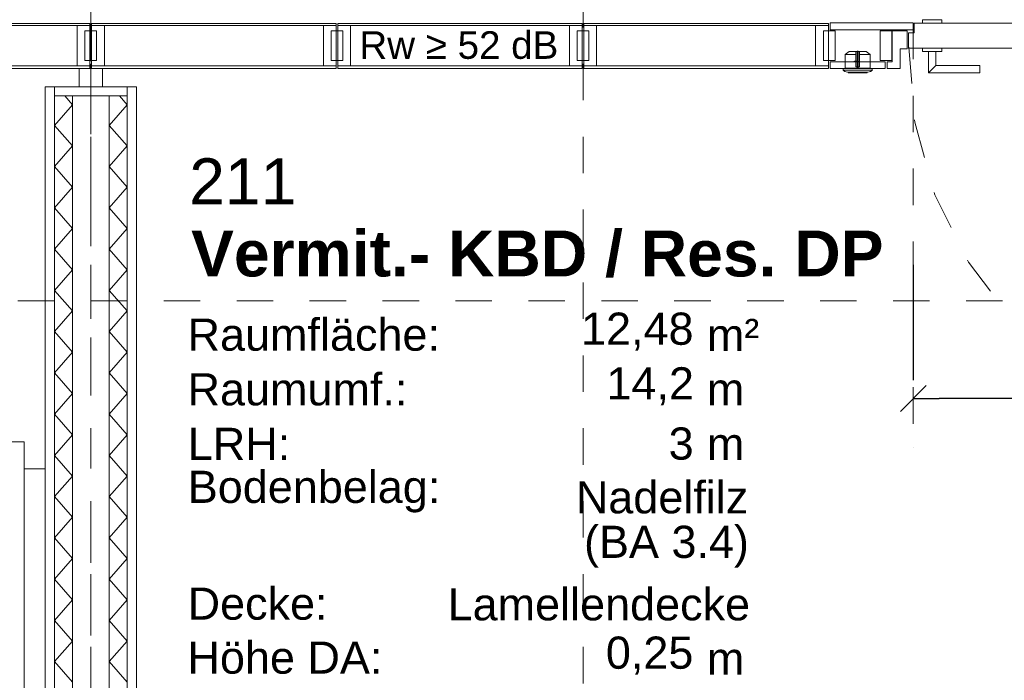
# Model space of a CAD drawing. Header units: metres. Extents: x -45.2 to 14.3, y -31.8 to 10.2.
# Tile 10 of 141: x -33.9 to -31.2, y -19.9 to -18.1. Entities that reach past the tile are written whole.
import ezdxf

# ---------------------------------------------------------------- set-up
doc = ezdxf.new("R2010")
doc.units = ezdxf.units.M
doc.header["$LTSCALE"] = 0.05
for name, pattern in [('Achsen 01', [5.291531, 3.175, -1.058062, 0.352704, -0.705764]), ('gestrichelt - 01', [2, 1, -1]), ('Raster 01', [2, 1, -1])]:
    doc.linetypes.add(name, pattern=pattern)
doc.layers.get('0').update_dxf_attribs({"lineweight": 25})
for name, color, linetype, lineweight in [('027_Tischlerarbeiten-340 Innentüren', 7, 'Continuous', 9), ('039_Trockenbauarbeiten-340 Gipskarton', 7, 'Continuous', 9), ('AV1-Akustikvorgaben-Trennwände', 7, 'Continuous', 5), ('AV1-Stempel-Raumstempel', 7, 'Continuous', 9)]:
    doc.layers.add(name, color=color, linetype=linetype, lineweight=lineweight)
for name, color, linetype, lineweight, true_color in [('039_Trockenbauarbeiten-340 Dämmung', 7, 'Continuous', 9, 0xc0c0c0), ('ACTES-Einrichtung Aufsicht.', 7, 'Continuous', 9, 0xa6a6a6), ('AV1-Achsen', 1, 'Achsen 01', 18, 0xff0000), ('AV1-Raster', 7, 'Raster 01', 9, 0xa6a6a6)]:
    doc.layers.add(name, color=color, linetype=linetype, lineweight=lineweight, true_color=true_color)
doc.styles.add('Arial', font='arial.ttf')
doc.styles.add('Arial (bold)', font='arialbd.ttf')

msp = doc.modelspace()

# ---------------------------------------------------------------- linework, layer by layer
at = {"color": 0, "linetype": 'Continuous', "lineweight": 15}
msp.add_line((-31.5301, -19.2035), (-31.4593, -19.1328), dxfattribs=at)
at = {"color": 0, "linetype": 'ByBlock', "lineweight": -2}
msp.add_line((-31.4947, -19.1681), (-31.424, -19.1681), dxfattribs=at)
at = {"layer": '027_Tischlerarbeiten-340 Innentüren', "color": 8, "linetype": 'gestrichelt - 01', "lineweight": 13, "true_color": 0x808080}
msp.add_line((-31.4947, -18.1375), (-31.4947, -19.3017), dxfattribs=at)
at = {"layer": '027_Tischlerarbeiten-340 Innentüren', "color": 8, "lineweight": 13, "true_color": 0x808080}
for p, q in [((-31.652, -18.2242), (-31.681, -18.2242)), ((-31.6458, -18.2152), (-31.6483, -18.2152)), ((-31.642, -18.257), (-31.642, -18.216)), ((-31.613, -18.2242), (-31.642, -18.2242)), ((-31.607, -18.267), (-31.687, -18.267)), ((-31.651, -18.258), (-31.643, -18.258)), ((-31.6495, -18.2622), (-31.6495, -18.261)), ((-31.6495, -18.261), (-31.6445, -18.261)), ((-31.6445, -18.2622), (-31.6495, -18.2622)), ((-31.6492, -18.262), (-31.6492, -18.262)), ((-31.6485, -18.2627), (-31.6479, -18.2617)), ((-31.648, -18.2608), (-31.6483, -18.2605)), ((-31.646, -18.2605), (-31.6483, -18.2605)), ((-31.648, -18.2608), (-31.648, -18.2609)), ((-31.648, -18.2608), (-31.648, -18.2608)), ((-31.6479, -18.2617), (-31.647, -18.2614)), ((-31.6471, -18.2617), (-31.6472, -18.2615)), ((-31.6472, -18.2626), (-31.6471, -18.2617)), ((-31.6472, -18.2629), (-31.6472, -18.2626)), ((-31.6468, -18.2626), (-31.6472, -18.2626)), ((-31.6471, -18.2617), (-31.6469, -18.2617)), ((-31.647, -18.2614), (-31.6461, -18.2617)), ((-31.6469, -18.2617), (-31.6468, -18.2615)), ((-31.6469, -18.2617), (-31.6468, -18.2622)), ((-31.6468, -18.2622), (-31.6468, -18.2626)), ((-31.6468, -18.2626), (-31.6468, -18.2629)), ((-31.6461, -18.2617), (-31.6455, -18.2627)), ((-31.6458, -18.2605), (-31.646, -18.2608)), ((-31.6458, -18.2605), (-31.646, -18.2605)), ((-31.646, -18.2608), (-31.646, -18.2609)), ((-31.6445, -18.261), (-31.6445, -18.2622))]:
    msp.add_line(p, q, dxfattribs=at)
at = {"layer": '027_Tischlerarbeiten-340 Innentüren', "color": 8, "linetype": 'Continuous', "lineweight": 13, "true_color": 0x808080}
msp.add_line((-31.4525, -18.2745), (-31.4325, -18.2545), dxfattribs=at)
at = {"layer": '027_Tischlerarbeiten-340 Innentüren', "color": 0, "lineweight": -2}
for p, q in [((-31.4947, -18.8017), (-31.4947, -19.1181)), ((-30.6519, -19.1681), (-31.424, -19.1681))]:
    msp.add_line(p, q, dxfattribs=at)
at = {"layer": '027_Tischlerarbeiten-340 Innentüren', "color": 7, "linetype": 'Continuous', "lineweight": 5}
for points in [[(-33.7523, -18.145), (-34.4229, -18.145), (-34.4229, -18.139), (-33.7523, -18.139)], [(-33.0773, -18.145), (-33.7477, -18.145), (-33.7477, -18.139), (-33.0773, -18.139)], [(-32.4023, -18.145), (-33.0729, -18.145), (-33.0729, -18.139), (-32.4023, -18.139)], [(-31.7273, -18.145), (-32.3979, -18.145), (-32.3979, -18.139), (-31.7273, -18.139)], [(-33.7523, -18.255), (-33.7873, -18.255), (-33.7873, -18.145), (-33.7523, -18.145)], [(-33.7127, -18.255), (-33.7477, -18.255), (-33.7477, -18.145), (-33.7127, -18.145)], [(-33.0773, -18.255), (-33.1123, -18.255), (-33.1123, -18.145), (-33.0773, -18.145)], [(-33.0379, -18.255), (-33.0729, -18.255), (-33.0729, -18.145), (-33.0379, -18.145)], [(-32.4023, -18.255), (-32.4373, -18.255), (-32.4373, -18.145), (-32.4023, -18.145)], [(-32.3629, -18.255), (-32.3979, -18.255), (-32.3979, -18.145), (-32.3629, -18.145)], [(-31.7273, -18.255), (-31.7623, -18.255), (-31.7623, -18.145), (-31.7273, -18.145)], [(-31.709, -18.2411), (-31.741, -18.2411), (-31.741, -18.1591), (-31.709, -18.1591)], [(-33.7523, -18.263), (-34.4229, -18.263), (-34.4229, -18.255), (-33.7523, -18.255)], [(-33.718, -18.313), (-33.782, -18.313), (-33.782, -18.263), (-33.718, -18.263)], [(-33.0773, -18.263), (-33.7477, -18.263), (-33.7477, -18.255), (-33.0773, -18.255)], [(-32.4023, -18.263), (-33.0729, -18.263), (-33.0729, -18.255), (-32.4023, -18.255)], [(-31.7273, -18.263), (-32.3979, -18.263), (-32.3979, -18.255), (-31.7273, -18.255)]]:
    msp.add_lwpolyline(points, close=True, dxfattribs=at)
at = {"layer": '027_Tischlerarbeiten-340 Innentüren', "color": 7, "linetype": 'Continuous', "lineweight": 13}
for points in [[(-31.4947, -18.1565), (-31.7225, -18.1565), (-31.7225, -18.1375), (-31.4947, -18.1375)], [(-33.734, -18.241), (-33.766, -18.241), (-33.766, -18.159), (-33.734, -18.159)], [(-33.766, -18.241), (-33.766, -18.159), (-33.734, -18.159), (-33.734, -18.241)], [(-33.091, -18.241), (-33.091, -18.159), (-33.059, -18.159), (-33.059, -18.241)], [(-32.416, -18.241), (-32.416, -18.159), (-32.384, -18.159), (-32.384, -18.241)], [(-31.553, -18.241), (-31.585, -18.241), (-31.585, -18.159), (-31.553, -18.159)], [(-31.531, -18.2085), (-31.531, -18.263), (-31.566, -18.263), (-31.566, -18.244), (-31.5525, -18.244), (-31.5525, -18.159), (-31.511, -18.159), (-31.511, -18.2085)], [(-31.5715, -18.263), (-31.7225, -18.263), (-31.7225, -18.244), (-31.5715, -18.244)]]:
    msp.add_lwpolyline(points, close=True, dxfattribs=at)
at = {"layer": '027_Tischlerarbeiten-340 Innentüren', "color": 7, "lineweight": 13}
msp.add_lwpolyline([(-31.5068, -18.2065), (-31.5075, -18.2058), (-31.5075, -18.1652), (-31.5068, -18.1645), (-31.4925, -18.1645), (-31.4925, -18.1392), (-31.4918, -18.1385), (-30.4522, -18.1385), (-30.4515, -18.1392), (-30.4515, -18.1645), (-30.4372, -18.1645), (-30.4365, -18.1652), (-30.4365, -18.2058), (-30.4372, -18.2065)], close=True, dxfattribs=at)
at = {"layer": '027_Tischlerarbeiten-340 Innentüren', "color": 8, "linetype": 'Continuous', "lineweight": 13, "true_color": 0x808080}
for points in [[(-31.469, -18.1385), (-31.416, -18.1385), (-31.416, -18.129), (-31.469, -18.129)], [(-31.469, -18.2065), (-31.416, -18.2065), (-31.416, -18.216), (-31.469, -18.216)]]:
    msp.add_lwpolyline(points, close=True, dxfattribs=at)
at = {"layer": '027_Tischlerarbeiten-340 Innentüren', "color": 8, "lineweight": 13, "true_color": 0x808080}
for points in [[(-31.613, -18.2622), (-31.613, -18.2242), (-31.6235, -18.216), (-31.6705, -18.216), (-31.681, -18.2242), (-31.681, -18.2622)], [(-31.652, -18.216), (-31.652, -18.257), (-31.652, -18.257), (-31.652, -18.2572), (-31.6519, -18.2574), (-31.6518, -18.2576), (-31.6517, -18.2577), (-31.6516, -18.2578), (-31.6514, -18.2579), (-31.6512, -18.258), (-31.651, -18.258)], [(-31.6483, -18.2605), (-31.6483, -18.2152), (-31.648, -18.215), (-31.647, -18.215), (-31.646, -18.215), (-31.6458, -18.2152), (-31.6458, -18.2605)], [(-31.648, -18.2608), (-31.648, -18.2608), (-31.648, -18.215)], [(-31.646, -18.2608), (-31.646, -18.2608), (-31.646, -18.215)], [(-31.6488, -18.2425), (-31.6488, -18.242), (-31.6453, -18.242), (-31.6453, -18.2425)], [(-31.6823, -18.263), (-31.6823, -18.2622), (-31.6118, -18.2622), (-31.6118, -18.263)], [(-31.6495, -18.2622), (-31.6488, -18.2626), (-31.648, -18.2628), (-31.6472, -18.2629)], [(-31.6481, -18.261), (-31.6481, -18.261), (-31.6481, -18.261), (-31.6481, -18.261), (-31.6481, -18.261), (-31.6481, -18.261), (-31.6481, -18.2609), (-31.648, -18.2609), (-31.648, -18.2609), (-31.648, -18.2609)], [(-31.6468, -18.2629), (-31.646, -18.2628), (-31.6452, -18.2626), (-31.6445, -18.2622)], [(-31.646, -18.2609), (-31.646, -18.2609), (-31.646, -18.2609), (-31.6459, -18.261), (-31.6459, -18.261), (-31.6459, -18.261), (-31.6459, -18.261), (-31.6459, -18.261), (-31.6459, -18.261)], [(-31.643, -18.258), (-31.6428, -18.258), (-31.6427, -18.2579), (-31.6425, -18.2579), (-31.6424, -18.2578), (-31.6422, -18.2576), (-31.6421, -18.2575), (-31.6421, -18.2573), (-31.642, -18.2572), (-31.642, -18.257)]]:
    msp.add_lwpolyline(points, dxfattribs=at)
at = {"layer": '027_Tischlerarbeiten-340 Innentüren', "color": 8, "linetype": 'gestrichelt - 01', "lineweight": 13, "true_color": 0x808080}
msp.add_lwpolyline([(-31.5068, -18.2045), (-31.4905, -18.4103), (-31.4354, -18.6092), (-31.3434, -18.7939), (-31.2178, -18.9577), (-31.0634, -19.0946), (-30.8857, -19.1996), (-30.6912, -19.2687), (-30.4872, -19.2996)], dxfattribs=at)
at = {"layer": '027_Tischlerarbeiten-340 Innentüren', "color": 8, "linetype": 'Continuous', "lineweight": 13, "true_color": 0x808080}
msp.add_lwpolyline([(-31.4325, -18.2165), (-31.4325, -18.2545), (-31.3125, -18.2545), (-31.3125, -18.2745), (-31.4525, -18.2745), (-31.4525, -18.2165)], dxfattribs=at)
at = {"layer": '027_Tischlerarbeiten-340 Innentüren', "color": 8, "lineweight": 13, "true_color": 0x808080}
for points in [[(-31.6448, -18.2425), (-31.6545, -18.2425), (-31.6545, -18.2425), (-31.655, -18.2425), (-31.6555, -18.2427), (-31.6578, -18.2434), (-31.6573, -18.2448), (-31.655, -18.2441), (-31.655, -18.2441), (-31.6547, -18.244), (-31.6545, -18.244), (-31.6448, -18.244)], [(-31.6077, -18.2685), (-31.6075, -18.2683), (-31.6073, -18.2681), (-31.6072, -18.2679), (-31.6071, -18.2677), (-31.607, -18.2675), (-31.607, -18.2672), (-31.607, -18.264), (-31.607, -18.264), (-31.607, -18.2638), (-31.6071, -18.2637), (-31.6071, -18.2635), (-31.6072, -18.2634), (-31.6074, -18.2632), (-31.6075, -18.2631), (-31.6077, -18.2631), (-31.6078, -18.263), (-31.608, -18.263), (-31.686, -18.263), (-31.686, -18.263), (-31.6862, -18.263), (-31.6863, -18.2631), (-31.6865, -18.2631), (-31.6866, -18.2632), (-31.6868, -18.2634), (-31.6869, -18.2635), (-31.6869, -18.2637), (-31.687, -18.2638), (-31.687, -18.264), (-31.687, -18.267), (-31.687, -18.2672), (-31.687, -18.2672), (-31.687, -18.2675), (-31.6869, -18.2677), (-31.6868, -18.2679), (-31.6867, -18.2681), (-31.6865, -18.2683), (-31.6863, -18.2685), (-31.6863, -18.2685), (-31.6825, -18.2706), (-31.6783, -18.2721), (-31.674, -18.273), (-31.62, -18.273), (-31.62, -18.273), (-31.6157, -18.2721), (-31.6115, -18.2706)], [(-31.673, -18.273), (-31.673, -18.2735), (-31.673, -18.2735), (-31.673, -18.2738), (-31.6729, -18.274), (-31.6728, -18.2743), (-31.6726, -18.2745), (-31.6725, -18.2746), (-31.6723, -18.2748), (-31.672, -18.2749), (-31.6718, -18.275), (-31.6715, -18.275), (-31.6715, -18.275), (-31.6225, -18.275), (-31.6225, -18.275), (-31.6222, -18.275), (-31.622, -18.2749), (-31.6218, -18.2748), (-31.6215, -18.2746), (-31.6214, -18.2745), (-31.6212, -18.2743), (-31.6211, -18.274), (-31.621, -18.2738), (-31.621, -18.2735), (-31.621, -18.273)]]:
    msp.add_lwpolyline(points, close=True, dxfattribs=at)
at = {"layer": '039_Trockenbauarbeiten-340 Dämmung', "linetype": 'Continuous', "lineweight": 5}
for points in [[(-33.8, -21.475), (-33.8, -18.338), (-33.85, -18.338), (-33.85, -21.475)], [(-33.65, -21.475), (-33.65, -18.338), (-33.7, -18.338), (-33.7, -21.475)]]:
    msp.add_lwpolyline(points, close=True, dxfattribs=at)
at = {"layer": '039_Trockenbauarbeiten-340 Dämmung'}
for points in [[(-33.8, -19.9468), (-33.85, -19.8902), (-33.8, -19.8336), (-33.85, -19.777), (-33.8, -19.7205), (-33.85, -19.6639), (-33.8, -19.6073), (-33.85, -19.5507), (-33.8, -19.4941), (-33.85, -19.4375), (-33.8, -19.3809), (-33.85, -19.3243), (-33.8, -19.2677), (-33.85, -19.2111), (-33.8, -19.1545), (-33.85, -19.0979), (-33.8, -19.0413), (-33.85, -18.9847), (-33.8, -18.9281), (-33.85, -18.8715), (-33.8, -18.8149), (-33.85, -18.7583), (-33.8, -18.7017), (-33.85, -18.6451), (-33.8, -18.5885), (-33.85, -18.5319), (-33.8, -18.4753), (-33.85, -18.4187), (-33.8, -18.3621), (-33.8213, -18.338)], [(-33.65, -19.9468), (-33.7, -19.8902), (-33.65, -19.8336), (-33.7, -19.777), (-33.65, -19.7205), (-33.7, -19.6639), (-33.65, -19.6073), (-33.7, -19.5507), (-33.65, -19.4941), (-33.7, -19.4375), (-33.65, -19.3809), (-33.7, -19.3243), (-33.65, -19.2677), (-33.7, -19.2111), (-33.65, -19.1545), (-33.7, -19.0979), (-33.65, -19.0413), (-33.7, -18.9847), (-33.65, -18.9281), (-33.7, -18.8715), (-33.65, -18.8149), (-33.7, -18.7583), (-33.65, -18.7017), (-33.7, -18.6451), (-33.65, -18.5885), (-33.7, -18.5319), (-33.65, -18.4753), (-33.7, -18.4187), (-33.65, -18.3621), (-33.6713, -18.338)]]:
    msp.add_lwpolyline(points, dxfattribs=at)
at = {"layer": '039_Trockenbauarbeiten-340 Gipskarton'}
for points in [[(-33.875, -21.475), (-33.875, -18.313), (-33.85, -18.313), (-33.85, -21.475)], [(-33.65, -18.313), (-33.85, -18.313), (-33.85, -18.338), (-33.65, -18.338)], [(-33.625, -21.475), (-33.625, -18.313), (-33.65, -18.313), (-33.65, -21.475)]]:
    msp.add_lwpolyline(points, close=True, dxfattribs=at)
at = {"layer": 'ACTES-Einrichtung Aufsicht.'}
for points in [[(-34.002, -19.2872), (-34.002, -20.5007), (-33.9326, -20.5007), (-33.9326, -19.2872)], [(-33.9326, -19.3616), (-33.9326, -20.4264), (-33.875, -20.4264), (-33.875, -19.3616)]]:
    msp.add_lwpolyline(points, close=True, dxfattribs=at)
at = {"layer": 'AV1-Achsen'}
msp.add_line((-33.75, -26.5), (-33.75, 4.9), dxfattribs=at)
at = {"layer": 'AV1-Raster'}
for p, q in [((-33.75, -22.95), (-33.75, 1.35)), ((-32.4, -22.95), (-32.4, 1.35)), ((1.35, -18.9), (-40.5, -18.9))]:
    msp.add_line(p, q, dxfattribs=at)
at = {"layer": 'Defpoints', "color": 0, "lineweight": 0}
for p, q in [((-31.4947, -19.1681), (-31.4947, -19.1681)), ((-31.4947, -19.3017), (-31.4947, -19.3017))]:
    msp.add_line(p, q, dxfattribs=at)

# ---------------------------------------------------------------- texts
at = {"layer": 'AV1-Akustikvorgaben-Trennwände', "insert": (-33.0135, -18.2373), "char_height": 0.07565, "attachment_point": 7, "style": 'Arial'}
msp.add_mtext('Rw ≥ 52 dB', dxfattribs=at)
at = {"layer": 'AV1-Stempel-Raumstempel', "attachment_point": 7}
for s, insert, char_height, style in [('211', (-33.4802, -18.6353), 0.12609, 'Arial'), ('Vermit.- KBD / Res. DP', (-33.475, -18.837), 0.12609, 'Arial (bold)'), ('Raumfläche:', (-33.4847, -19.0383), 0.088263, 'Arial'), ('12,48', (-32.4057, -19.0372), 0.08826, 'Arial'), ('m²', (-32.0607, -19.0379), 0.08826, 'Arial'), ('Raumumf.:', (-33.4847, -19.1883), 0.08826, 'Arial'), ('14,2', (-32.336, -19.1872), 0.08826, 'Arial'), ('m', (-32.0607, -19.1868), 0.0883, 'Arial'), ('LRH:', (-33.484, -19.3368), 0.08826, 'Arial'), ('3', (-32.1655, -19.3372), 0.0883, 'Arial'), ('m', (-32.0607, -19.3368), 0.0883, 'Arial'), ('Bodenbelag:', (-33.484, -19.4813), 0.088263, 'Arial'), ('Nadelfilz', (-32.4199, -19.4846), 0.08826, 'Arial'), ('(BA 3.4)', (-32.3975, -19.6322), 0.08826, 'Arial'), ('Decke:', (-33.4845, -19.7764), 0.08826, 'Arial'), ('Lamellendecke', (-32.7715, -19.7782), 0.088263, 'Arial'), ('Höhe DA:', (-33.4849, -19.9245), 0.08826, 'Arial'), ('0,25', (-32.3376, -19.9261), 0.08826, 'Arial'), ('m', (-32.0607, -19.9258), 0.0883, 'Arial')]:
    msp.add_mtext(s, dxfattribs=dict(at, insert=insert, char_height=char_height, style=style))

doc.saveas('drawing.dxf')
